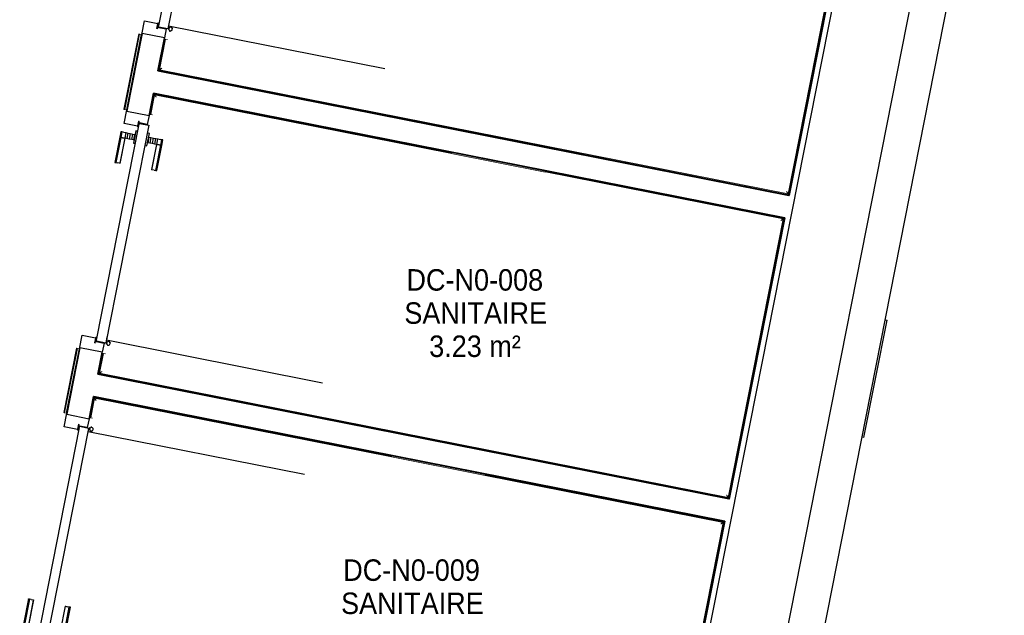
# Model space of a CAD drawing. Header units: millimetres. Extents: x 1909 to 61055, y -36590 to 14615.
# Tile 35 of 40: x 42662 to 46784, y -22452 to -19958. Entities that reach past the tile are written whole.
import ezdxf

# ---------------------------------------------------------------- set-up
doc = ezdxf.new("R2010")
doc.units = ezdxf.units.MM
for name, color, linetype, lineweight in [('A-AREA-IDEN', 7, 'Continuous', 30), ('A-DETL-GENF', 7, 'Continuous', 18), ('A-DOOR', 7, 'Continuous', 25), ('A-FLOR', 7, 'Continuous', 25), ('A-FLOR-HRAL', 7, 'Continuous', 18), ('A-WALL', 7, 'Continuous', 25), ('I-WALL', 7, 'Continuous', 25), ('Q-SPCQ', 7, 'Continuous', 18)]:
    doc.layers.add(name, color=color, linetype=linetype, lineweight=lineweight)
doc.styles.add('Arial_1', font='arial.ttf', dxfattribs={"width": 0.9, "height": 90})

# ---------------------------------------------------------------- blocks, each defined once
blk = doc.blocks.new('PRT_SIMPLE_HUI_58x68x48 - PRT_BOIS_1V_930x2040x40-V5-2021_015_1111_DCE_1_50_N0 FINI_SSI_SDI')
at = {"layer": 'A-DETL-GENF', "lineweight": 25}
h = blk.add_hatch(color=256, dxfattribs=at)
h.paths.add_polyline_path([(-483.8, 12.8), (-496.3, 14.5), (-500.5, 14.5), (-500.2, 13.2), (-494.3, 12.9), (-485.1, 11.7), (-483.8, 9.7), (-483.8, 11.9)])
h.paths.add_polyline_path([(-483.8, 9.7), (-485.1, 10.6), (-488.8, 9.3), (-505.2, 9.6), (-505.2, 10.2), (-502, 10.2), (-502, 11.5), (-508.5, 11.5), (-508.5, 8), (-488.5, 8), (-484.8, 9.3)])
h = blk.add_hatch(color=256, dxfattribs=at)
h.paths.add_polyline_path([(413.8, 9.7), (415.1, 11.7), (426.1, 13.2), (430.5, 13.2), (430.5, 14.5), (425.8, 14.5), (413.8, 12.8), (413.8, 10.4)])
h.paths.add_polyline_path([(438.5, 11.5), (432, 11.5), (432.2, 10.2), (435.2, 10.2), (435.2, 9.3), (418.2, 9.5), (415.1, 10.6), (413.8, 9.7), (419, 8), (438.5, 8), (438.5, 10.9)])
at = {"layer": 'A-DETL-GENF'}
for p, q in [((-508.5, 11.5), (-502, 11.5)), ((-508.5, 8), (-508.5, 11.5)), ((-488.5, 8), (-508.5, 8)), ((-505.2, 10.2), (-505.2, 9.3)), ((-502, 10.2), (-505.2, 10.2)), ((-505.2, 9.3), (-488.7, 9.3)), ((-502, 11.5), (-502, 10.2)), ((-500.5, 14.5), (-496, 14.5)), ((-500.5, 13.2), (-500.5, 14.5)), ((-496.1, 13.2), (-500.5, 13.2)), ((-485.1, 11.7), (-496.1, 13.2)), ((-496, 14.5), (-483.8, 12.8)), ((-488.7, 9.3), (-485.1, 10.6)), ((-483.8, 9.7), (-488.5, 8)), ((-485.1, 10.6), (-485.1, 11.7)), ((-483.8, 12.8), (-483.8, 9.7)), ((413.8, 12.8), (426, 14.5)), ((413.8, 9.7), (413.8, 12.8)), ((418.5, 8), (413.8, 9.7)), ((426.1, 13.2), (415.1, 11.7)), ((415.1, 11.7), (415.1, 10.6)), ((415.1, 10.6), (418.7, 9.3)), ((438.5, 8), (418.5, 8)), ((418.7, 9.3), (435.2, 9.3)), ((426, 14.5), (430.5, 14.5)), ((430.5, 13.2), (426.1, 13.2)), ((430.5, 14.5), (430.5, 13.2)), ((432, 11.5), (438.5, 11.5)), ((432, 10.2), (432, 11.5)), ((435.2, 10.2), (432, 10.2)), ((435.2, 9.3), (435.2, 10.2)), ((438.5, 11.5), (438.5, 8))]:
    blk.add_line(p, q, dxfattribs=at)
at = {"layer": 'A-DOOR'}
for p, q in [((417, 54.5), (417, 977.5)), ((-427.1, 124), (-450.6, 124)), ((-450.6, 124), (-450.6, 123.5)), ((-319.6, 124), (-427.1, 124)), ((-427.1, 124), (-427.1, 123.5)), ((-427.1, 123.5), (-427.1, 124)), ((-319.6, 123.5), (-319.6, 124)), ((-450.6, 123.5), (-450.6, 119.4)), ((-427.1, 123.5), (-450.6, 123.5)), ((-450.6, 119.4), (-450.6, 112.3)), ((-427.1, 119.4), (-450.6, 119.4)), ((-450.6, 103), (-450.6, 112.3)), ((-450.6, 94.6), (-450.6, 103)), ((-427.1, 103), (-450.6, 103)), ((-450.6, 84.2), (-450.6, 94.6)), ((-427.1, 94.6), (-450.6, 94.6)), ((-450.6, 73.4), (-450.6, 84.2)), ((-427.1, 84.2), (-450.6, 84.2)), ((-427.1, 123.5), (-427.1, 119.4)), ((-319.6, 123.5), (-427.1, 123.5)), ((-427.1, 119.4), (-427.1, 123.5)), ((-427.1, 119.4), (-427.1, 112.3)), ((-319.6, 119.4), (-427.1, 119.4)), ((-427.1, 112.3), (-427.1, 119.4)), ((-427.1, 103), (-427.1, 112.3)), ((-427.1, 112.3), (-427.1, 103)), ((-427.1, 101.8), (-427.1, 103)), ((-319.6, 103), (-427.1, 103)), ((-427.1, 103), (-427.1, 94.6)), ((-427.1, 101.8), (-319.6, 101.8)), ((-427.1, 94.6), (-427.1, 84.2)), ((-427.1, 84.2), (-427.1, 73.4)), ((-319.6, 119.4), (-319.6, 123.5)), ((-319.6, 112.3), (-319.6, 119.4)), ((-319.6, 112.3), (-319.6, 103)), ((-319.6, 103), (-319.6, 101.8)), ((-499.5, 54.5), (430.5, 54.5)), ((-499.5, 14.5), (-499.5, 54.5)), ((-465.6, 63.5), (-465.6, 54.5)), ((-414.3, 63.5), (-465.6, 63.5)), ((-450.6, 65), (-450.6, 73.4)), ((-450.6, 73.4), (-427.1, 73.4)), ((-450.6, 65), (-450.6, 64)), ((-450.6, 64), (-427.1, 64)), ((-427.1, 73.4), (-427.1, 65)), ((-427.1, 64), (-427.1, 65)), ((-413.4, 63.5), (-414.2, 63.5)), ((-413.4, 54.5), (-413.4, 63.5)), ((430.5, 54.5), (430.5, 14.5)), ((426, 14.5), (-496, 14.5)), ((-465.6, 14.5), (-465.6, 5.5)), ((-465.6, 5.5), (-413.4, 5.5)), ((-427.1, 5), (-450.6, 5)), ((-450.6, 5), (-450.6, 4)), ((-450.6, -4.4), (-450.6, 4)), ((-427.1, 4), (-427.1, 5)), ((-427.1, 4), (-427.1, -4.4)), ((-413.4, 5.5), (-413.4, 14.5)), ((-450.6, -15.2), (-450.6, -4.4)), ((-427.1, -4.4), (-450.6, -4.4)), ((-450.6, -25.6), (-450.6, -15.2)), ((-450.6, -15.2), (-427.1, -15.2)), ((-450.6, -34), (-450.6, -25.6)), ((-450.6, -25.6), (-427.1, -25.6)), ((-450.6, -43.3), (-450.6, -34)), ((-450.6, -34), (-427.1, -34)), ((-427.1, -4.4), (-427.1, -15.2)), ((-427.1, -15.2), (-427.1, -25.6)), ((-427.1, -25.6), (-427.1, -34)), ((-427.1, -34), (-427.1, -32.8)), ((-319.6, -32.8), (-427.1, -32.8)), ((-427.1, -43.3), (-427.1, -34)), ((-427.1, -34), (-319.6, -34)), ((-427.1, -34), (-427.1, -43.3)), ((-319.6, -32.8), (-319.6, -34)), ((-319.6, -34), (-319.6, -43.3)), ((-450.6, -43.3), (-450.6, -50.4)), ((-450.6, -50.4), (-450.6, -54.5)), ((-450.6, -50.4), (-427.1, -50.4)), ((-450.6, -54.5), (-450.6, -55)), ((-450.6, -54.5), (-427.1, -54.5)), ((-450.6, -55), (-427.1, -55)), ((-427.1, -43.3), (-427.1, -50.4)), ((-427.1, -50.4), (-427.1, -43.3)), ((-427.1, -50.4), (-427.1, -54.5)), ((-427.1, -50.4), (-319.6, -50.4)), ((-427.1, -54.5), (-427.1, -50.4)), ((-427.1, -54.5), (-427.1, -55)), ((-427.1, -54.5), (-319.6, -54.5)), ((-427.1, -55), (-427.1, -54.5)), ((-427.1, -55), (-319.6, -55)), ((-319.6, -50.4), (-319.6, -43.3)), ((-319.6, -54.5), (-319.6, -50.4)), ((-319.6, -55), (-319.6, -54.5))]:
    blk.add_line(p, q, dxfattribs=at)
for radius, start, end in [(9.12, 155.8208, 180), (9.12, 180, 204.1792), (7.5, 360, 180), (7.5, 120, 180), (7.5, 180, 360), (7.5, 195, 225), (9.12, 111.9887, 120), (9.12, 240, 248.0113), (7.5, 240, 300), (7.5, 0, 90), (9.12, 291.9887, 300), (7.5, 330, 0), (9.12, 335.8208, 0)]:
    blk.add_arc((429, 65.5), radius, start, end, dxfattribs=at)
at = {"layer": 'Q-SPCQ'}
for p, q in [((430.5, 54.5), (403.5, 54.5)), ((430.5, 40.5), (430.5, 54.5))]:
    blk.add_line(p, q, dxfattribs=at)
blk = doc.blocks.new('PRT_SIMPLE_HUI_58x68x48 - PRT_BOIS_1V_930x2040x40-V6-2021_015_1111_DCE_1_50_N0 FINI_SSI_SDI')
at = {"layer": 'A-DETL-GENF', "lineweight": 25}
h = blk.add_hatch(color=256, dxfattribs=at)
h.paths.add_polyline_path([(-483.8, -9.7), (-485.1, -11.7), (-496.1, -13.2), (-500.5, -13.2), (-500.5, -14.5), (-495.8, -14.5), (-483.8, -12.8), (-483.8, -10.4)])
h.paths.add_polyline_path([(-508.5, -11.5), (-502, -11.5), (-502.2, -10.2), (-505.2, -10.2), (-505.2, -9.3), (-488.2, -9.5), (-485.1, -10.6), (-483.8, -9.7), (-489, -8), (-508.5, -8), (-508.5, -10.9)])
h = blk.add_hatch(color=256, dxfattribs=at)
h.paths.add_polyline_path([(413.8, -12.8), (426.3, -14.5), (430.5, -14.5), (430.2, -13.2), (425.7, -13.1), (415.1, -11.7), (413.8, -9.7), (413.8, -11.9)])
h.paths.add_polyline_path([(413.8, -9.7), (415.1, -10.6), (418.8, -9.3), (435.2, -9.6), (435.2, -10.2), (432, -10.2), (432, -11.5), (438.5, -11.5), (438.5, -8), (418.5, -8), (414.8, -9.3)])
at = {"layer": 'A-DETL-GENF'}
for p, q in [((-488.5, -8), (-508.5, -8)), ((-508.5, -8), (-508.5, -11.5)), ((-508.5, -11.5), (-502, -11.5)), ((-505.2, -10.2), (-505.2, -9.3)), ((-505.2, -9.3), (-488.7, -9.3)), ((-502, -10.2), (-505.2, -10.2)), ((-502, -11.5), (-502, -10.2)), ((-496.1, -13.2), (-500.5, -13.2)), ((-500.5, -13.2), (-500.5, -14.5)), ((-500.5, -14.5), (-496, -14.5)), ((-485.1, -11.7), (-496.1, -13.2)), ((-496, -14.5), (-483.8, -12.8)), ((-488.7, -9.3), (-485.1, -10.6)), ((-483.8, -9.7), (-488.5, -8)), ((-485.1, -10.6), (-485.1, -11.7)), ((-483.8, -12.8), (-483.8, -9.7)), ((418.5, -8), (413.8, -9.7)), ((413.8, -9.7), (413.8, -12.8)), ((413.8, -12.8), (426, -14.5)), ((415.1, -10.6), (418.7, -9.3)), ((415.1, -11.7), (415.1, -10.6)), ((426.1, -13.2), (415.1, -11.7)), ((438.5, -8), (418.5, -8)), ((418.7, -9.3), (435.2, -9.3)), ((426, -14.5), (430.5, -14.5)), ((430.5, -13.2), (426.1, -13.2)), ((430.5, -14.5), (430.5, -13.2)), ((435.2, -10.2), (432, -10.2)), ((432, -10.2), (432, -11.5)), ((432, -11.5), (438.5, -11.5)), ((435.2, -9.3), (435.2, -10.2)), ((438.5, -11.5), (438.5, -8))]:
    blk.add_line(p, q, dxfattribs=at)
at = {"layer": 'A-DOOR'}
for p, q in [((-427.1, 55), (-450.6, 55)), ((-450.6, 55), (-450.6, 54.5)), ((-450.6, 54.5), (-450.6, 50.4)), ((-427.1, 54.5), (-450.6, 54.5)), ((-450.6, 50.4), (-450.6, 43.3)), ((-427.1, 50.4), (-450.6, 50.4)), ((-450.6, 34), (-450.6, 43.3)), ((-319.6, 55), (-427.1, 55)), ((-427.1, 55), (-427.1, 54.5)), ((-427.1, 54.5), (-427.1, 55)), ((-427.1, 54.5), (-427.1, 50.4)), ((-319.6, 54.5), (-427.1, 54.5)), ((-427.1, 50.4), (-427.1, 54.5)), ((-427.1, 50.4), (-427.1, 43.3)), ((-319.6, 50.4), (-427.1, 50.4)), ((-427.1, 43.3), (-427.1, 50.4)), ((-427.1, 34), (-427.1, 43.3)), ((-427.1, 43.3), (-427.1, 34)), ((-319.6, 54.5), (-319.6, 55)), ((-319.6, 50.4), (-319.6, 54.5)), ((-319.6, 43.3), (-319.6, 50.4)), ((-319.6, 43.3), (-319.6, 34)), ((-450.6, 25.6), (-450.6, 34)), ((-427.1, 34), (-450.6, 34)), ((-450.6, 15.2), (-450.6, 25.6)), ((-427.1, 25.6), (-450.6, 25.6)), ((-450.6, 4.4), (-450.6, 15.2)), ((-427.1, 15.2), (-450.6, 15.2)), ((-450.6, -4), (-450.6, 4.4)), ((-450.6, 4.4), (-427.1, 4.4)), ((-427.1, 32.8), (-427.1, 34)), ((-319.6, 34), (-427.1, 34)), ((-427.1, 34), (-427.1, 25.6)), ((-427.1, 32.8), (-319.6, 32.8)), ((-427.1, 25.6), (-427.1, 15.2)), ((-427.1, 15.2), (-427.1, 4.4)), ((-427.1, 4.4), (-427.1, -4)), ((-319.6, 34), (-319.6, 32.8)), ((-499.5, -14.5), (-499.5, -54.5)), ((426, -14.5), (-496, -14.5)), ((-465.6, -5.5), (-465.6, -14.5)), ((-413.4, -5.5), (-465.6, -5.5)), ((-450.6, -4), (-450.6, -5)), ((-450.6, -5), (-427.1, -5)), ((-427.1, -5), (-427.1, -4)), ((-413.4, -14.5), (-413.4, -5.5)), ((430.5, -54.5), (430.5, -14.5)), ((-499.5, -54.5), (430.5, -54.5)), ((-465.6, -54.5), (-465.6, -63.5)), ((-465.6, -63.5), (-413.4, -63.5)), ((-427.1, -64), (-450.6, -64)), ((-450.6, -64), (-450.6, -65)), ((-450.6, -73.4), (-450.6, -65)), ((-450.6, -84.2), (-450.6, -73.4)), ((-427.1, -73.4), (-450.6, -73.4)), ((-427.1, -65), (-427.1, -64)), ((-427.1, -65), (-427.1, -73.4)), ((-427.1, -73.4), (-427.1, -84.2)), ((-413.4, -63.5), (-413.4, -54.5)), ((417, -54.5), (417, -977.5)), ((-450.6, -94.6), (-450.6, -84.2)), ((-450.6, -84.2), (-427.1, -84.2)), ((-450.6, -103), (-450.6, -94.6)), ((-450.6, -94.6), (-427.1, -94.6)), ((-450.6, -112.3), (-450.6, -103)), ((-450.6, -103), (-427.1, -103)), ((-450.6, -112.3), (-450.6, -119.4)), ((-450.6, -119.4), (-450.6, -123.5)), ((-450.6, -119.4), (-427.1, -119.4)), ((-450.6, -123.5), (-450.6, -124)), ((-450.6, -123.5), (-427.1, -123.5)), ((-427.1, -84.2), (-427.1, -94.6)), ((-427.1, -94.6), (-427.1, -103)), ((-427.1, -103), (-427.1, -101.8)), ((-319.6, -101.8), (-427.1, -101.8)), ((-427.1, -112.3), (-427.1, -103)), ((-427.1, -103), (-319.6, -103)), ((-427.1, -103), (-427.1, -112.3)), ((-427.1, -112.3), (-427.1, -119.4)), ((-427.1, -119.4), (-427.1, -112.3)), ((-427.1, -119.4), (-427.1, -123.5)), ((-427.1, -119.4), (-319.6, -119.4)), ((-427.1, -123.5), (-427.1, -119.4)), ((-427.1, -123.5), (-427.1, -124)), ((-427.1, -123.5), (-319.6, -123.5)), ((-427.1, -124), (-427.1, -123.5)), ((-319.6, -101.8), (-319.6, -103)), ((-319.6, -103), (-319.6, -112.3)), ((-319.6, -119.4), (-319.6, -112.3)), ((-319.6, -123.5), (-319.6, -119.4)), ((-319.6, -124), (-319.6, -123.5)), ((-450.6, -124), (-427.1, -124)), ((-427.1, -124), (-319.6, -124))]:
    blk.add_line(p, q, dxfattribs=at)
for radius, start, end in [(9.12, 155.8208, 180), (9.12, 180, 204.1792), (7.5, 360, 180), (7.5, 180, 360), (7.5, 180, 240), (7.5, 135, 165), (9.12, 111.9887, 120), (9.12, 240, 248.0113), (7.5, 60, 120), (7.5, 270, 297.1866), (9.12, 60, 68.0113), (7.5, 300, 0), (7.5, 0, 30), (9.12, 0, 24.1792)]:
    blk.add_arc((429, -65.5), radius, start, end, dxfattribs=at)
at = {"layer": 'Q-SPCQ'}
for p, q in [((430.5, -40.5), (430.5, -54.5)), ((430.5, -54.5), (403.5, -54.5))]:
    blk.add_line(p, q, dxfattribs=at)
blk = doc.blocks.new('PRT_SIMPLE_HUI_58x68x48 - PRT_BOIS_1V_930x2040x40-V7-2021_015_1111_DCE_1_50_N0 FINI_SSI_SDI')
at = {"layer": 'A-DETL-GENF', "lineweight": 25}
h = blk.add_hatch(color=256, dxfattribs=at)
h.paths.add_polyline_path([(-483.8, 12.8), (-496.3, 14.5), (-500.5, 14.5), (-500.2, 13.2), (-495.7, 13.1), (-485.1, 11.7), (-483.8, 9.7), (-483.8, 11.9)])
h.paths.add_polyline_path([(-483.8, 9.7), (-485.1, 10.6), (-488.8, 9.3), (-505.2, 9.6), (-505.2, 10.2), (-502, 10.2), (-502, 11.5), (-508.5, 11.5), (-508.5, 8), (-488.5, 8), (-484.3, 9.5)])
h = blk.add_hatch(color=256, dxfattribs=at)
h.paths.add_polyline_path([(413.8, 9.7), (415.1, 11.7), (426.1, 13.2), (430.5, 13.2), (430.5, 14.5), (425.8, 14.5), (413.8, 12.8), (413.8, 10.4)])
h.paths.add_polyline_path([(438.5, 11.5), (432, 11.5), (432.2, 10.2), (435.2, 10.2), (435.2, 9.3), (418.2, 9.5), (415.1, 10.6), (413.8, 9.7), (419, 8), (438.5, 8), (438.5, 10.9)])
at = {"layer": 'A-DETL-GENF'}
for p, q in [((-508.5, 11.5), (-502, 11.5)), ((-508.5, 8), (-508.5, 11.5)), ((-488.5, 8), (-508.5, 8)), ((-505.2, 10.2), (-505.2, 9.3)), ((-502, 10.2), (-505.2, 10.2)), ((-505.2, 9.3), (-488.7, 9.3)), ((-502, 11.5), (-502, 10.2)), ((-500.5, 14.5), (-496, 14.5)), ((-500.5, 13.2), (-500.5, 14.5)), ((-496.1, 13.2), (-500.5, 13.2)), ((-485.1, 11.7), (-496.1, 13.2)), ((-496, 14.5), (-483.8, 12.8)), ((-488.7, 9.3), (-485.1, 10.6)), ((-483.8, 9.7), (-488.5, 8)), ((-485.1, 10.6), (-485.1, 11.7)), ((-483.8, 12.8), (-483.8, 9.7)), ((413.8, 12.8), (426, 14.5)), ((413.8, 9.7), (413.8, 12.8)), ((418.5, 8), (413.8, 9.7)), ((426.1, 13.2), (415.1, 11.7)), ((415.1, 11.7), (415.1, 10.6)), ((415.1, 10.6), (418.7, 9.3)), ((438.5, 8), (418.5, 8)), ((418.7, 9.3), (435.2, 9.3)), ((426, 14.5), (430.5, 14.5)), ((430.5, 13.2), (426.1, 13.2)), ((430.5, 14.5), (430.5, 13.2)), ((432, 11.5), (438.5, 11.5)), ((432, 10.2), (432, 11.5)), ((435.2, 10.2), (432, 10.2)), ((435.2, 9.3), (435.2, 10.2)), ((438.5, 11.5), (438.5, 8))]:
    blk.add_line(p, q, dxfattribs=at)
at = {"layer": 'A-DOOR'}
for p, q in [((417, 54.5), (417, 977.5)), ((-427.1, 124), (-450.6, 124)), ((-450.6, 124), (-450.6, 123.5)), ((-319.6, 124), (-427.1, 124)), ((-427.1, 124), (-427.1, 123.5)), ((-427.1, 123.5), (-427.1, 124)), ((-319.6, 123.5), (-319.6, 124)), ((-450.6, 123.5), (-450.6, 119.4)), ((-427.1, 123.5), (-450.6, 123.5)), ((-450.6, 119.4), (-450.6, 112.3)), ((-427.1, 119.4), (-450.6, 119.4)), ((-450.6, 103), (-450.6, 112.3)), ((-450.6, 94.6), (-450.6, 103)), ((-427.1, 103), (-450.6, 103)), ((-450.6, 84.2), (-450.6, 94.6)), ((-427.1, 94.6), (-450.6, 94.6)), ((-450.6, 73.4), (-450.6, 84.2)), ((-427.1, 84.2), (-450.6, 84.2)), ((-427.1, 123.5), (-427.1, 119.4)), ((-319.6, 123.5), (-427.1, 123.5)), ((-427.1, 119.4), (-427.1, 123.5)), ((-427.1, 119.4), (-427.1, 112.3)), ((-319.6, 119.4), (-427.1, 119.4)), ((-427.1, 112.3), (-427.1, 119.4)), ((-427.1, 103), (-427.1, 112.3)), ((-427.1, 112.3), (-427.1, 103)), ((-427.1, 101.8), (-427.1, 103)), ((-319.6, 103), (-427.1, 103)), ((-427.1, 103), (-427.1, 94.6)), ((-427.1, 101.8), (-319.6, 101.8)), ((-427.1, 94.6), (-427.1, 84.2)), ((-427.1, 84.2), (-427.1, 73.4)), ((-319.6, 119.4), (-319.6, 123.5)), ((-319.6, 112.3), (-319.6, 119.4)), ((-319.6, 112.3), (-319.6, 103)), ((-319.6, 103), (-319.6, 101.8)), ((-499.5, 54.5), (430.5, 54.5)), ((-499.5, 14.5), (-499.5, 54.5)), ((-465.6, 63.5), (-465.6, 54.5)), ((-413.4, 63.5), (-465.6, 63.5)), ((-450.6, 65), (-450.6, 73.4)), ((-450.6, 73.4), (-427.1, 73.4)), ((-450.6, 65), (-450.6, 64)), ((-450.6, 64), (-427.1, 64)), ((-427.1, 73.4), (-427.1, 65)), ((-427.1, 64), (-427.1, 65)), ((-413.4, 54.5), (-413.4, 63.5)), ((430.5, 54.5), (430.5, 14.5)), ((426, 14.5), (-496, 14.5)), ((-465.6, 14.5), (-465.6, 5.5)), ((-465.6, 5.5), (-413.4, 5.5)), ((-427.1, 5), (-450.6, 5)), ((-450.6, 5), (-450.6, 4)), ((-450.6, -4.4), (-450.6, 4)), ((-427.1, 4), (-427.1, 5)), ((-427.1, 4), (-427.1, -4.4)), ((-413.4, 5.5), (-413.4, 14.5)), ((-450.6, -15.2), (-450.6, -4.4)), ((-427.1, -4.4), (-450.6, -4.4)), ((-450.6, -25.6), (-450.6, -15.2)), ((-450.6, -15.2), (-427.1, -15.2)), ((-450.6, -34), (-450.6, -25.6)), ((-450.6, -25.6), (-427.1, -25.6)), ((-450.6, -43.3), (-450.6, -34)), ((-450.6, -34), (-427.1, -34)), ((-427.1, -4.4), (-427.1, -15.2)), ((-427.1, -15.2), (-427.1, -25.6)), ((-427.1, -25.6), (-427.1, -34)), ((-427.1, -34), (-427.1, -32.8)), ((-319.6, -32.8), (-427.1, -32.8)), ((-427.1, -43.3), (-427.1, -34)), ((-427.1, -34), (-319.6, -34)), ((-427.1, -34), (-427.1, -43.3)), ((-319.6, -32.8), (-319.6, -34)), ((-319.6, -34), (-319.6, -43.3)), ((-450.6, -43.3), (-450.6, -50.4)), ((-450.6, -50.4), (-450.6, -54.5)), ((-450.6, -50.4), (-427.1, -50.4)), ((-450.6, -54.5), (-450.6, -55)), ((-450.6, -54.5), (-427.1, -54.5)), ((-450.6, -55), (-427.1, -55)), ((-427.1, -43.3), (-427.1, -50.4)), ((-427.1, -50.4), (-427.1, -43.3)), ((-427.1, -50.4), (-427.1, -54.5)), ((-427.1, -50.4), (-319.6, -50.4)), ((-427.1, -54.5), (-427.1, -50.4)), ((-427.1, -54.5), (-427.1, -55)), ((-427.1, -54.5), (-319.6, -54.5)), ((-427.1, -55), (-427.1, -54.5)), ((-427.1, -55), (-319.6, -55)), ((-319.6, -50.4), (-319.6, -43.3)), ((-319.6, -54.5), (-319.6, -50.4)), ((-319.6, -55), (-319.6, -54.5))]:
    blk.add_line(p, q, dxfattribs=at)
for radius, start, end in [(9.12, 155.8208, 180), (9.12, 180, 204.1792), (7.5, 360, 180), (7.5, 120, 180), (7.5, 180, 360), (7.5, 195, 225), (9.12, 111.9887, 120), (9.12, 240, 248.0113), (7.5, 240, 300), (7.5, 0, 90), (9.12, 291.9887, 300), (7.5, 330, 0), (9.12, 335.8208, 0)]:
    blk.add_arc((429, 65.5), radius, start, end, dxfattribs=at)
at = {"layer": 'Q-SPCQ'}
for p, q in [((430.5, 54.5), (403.5, 54.5)), ((430.5, 40.5), (430.5, 54.5))]:
    blk.add_line(p, q, dxfattribs=at)
blk = doc.blocks.new('53_TRAPPE DE VISITE - 400x400-444114-2021_015_1111_DCE_1_50_N0 FINI_SSI_SDI')
at = {"layer": 'A-DOOR'}
for p, q in [((6283.5, -22990.7), (6380.4, -22500.2)), ((6372.6, -22498.7), (6380.4, -22500.2)), ((6283.5, -22990.7), (6275.6, -22989.2))]:
    blk.add_line(p, q, dxfattribs=at)
blk = doc.blocks.new('Garde-corps - Garde-corps-512700-2021_015_1111_DCE_1_50_N0 FINI_SSI_SDI')
at = {"layer": 'A-FLOR-HRAL'}
for p, q in [((3501.4, -20017.6), (3439, -20333.1)), ((3503.1, -20017.9), (3440.7, -20333.4)), ((3504.8, -20018.3), (3442.4, -20333.7)), ((3511.8, -20019.7), (3449.4, -20335.1)), ((3503.1, -20017.9), (3501.4, -20017.6)), ((3503.1, -20017.9), (3504.8, -20018.3)), ((3504.8, -20018.3), (3511.8, -20019.7)), ((3514.7, -20020.2), (3511.8, -20019.7)), ((3439, -20333.1), (3440.7, -20333.4)), ((3442.4, -20333.7), (3440.7, -20333.4)), ((3449.4, -20335.1), (3442.4, -20333.7)), ((3449.4, -20335.1), (3452.3, -20335.7))]:
    blk.add_line(p, q, dxfattribs=at)
blk = doc.blocks.new('Garde-corps - Garde-corps-512913-2021_015_1111_DCE_1_50_N0 FINI_SSI_SDI')
at = {"layer": 'A-FLOR-HRAL'}
for p, q in [((3241.1, -21333.7), (3187.8, -21603.1)), ((3242.7, -21334), (3189.4, -21603.4)), ((3244.4, -21334.3), (3191.1, -21603.7)), ((3251.4, -21335.7), (3198.1, -21605.1)), ((3242.7, -21334), (3241.1, -21333.7)), ((3242.7, -21334), (3244.4, -21334.3)), ((3244.4, -21334.3), (3251.4, -21335.7)), ((3254.4, -21336.3), (3251.4, -21335.7)), ((3187.8, -21603.1), (3189.4, -21603.4)), ((3191.1, -21603.7), (3189.4, -21603.4)), ((3198.1, -21605.1), (3191.1, -21603.7)), ((3198.1, -21605.1), (3201.1, -21605.7))]:
    blk.add_line(p, q, dxfattribs=at)
blk = doc.blocks.new('Garde-corps - Garde-corps-522138-2021_015_1111_DCE_1_50_N0 FINI_SSI_SDI')
at = {"layer": 'A-FLOR-HRAL'}
for p, q in [((3998.8, -18075.3), (3808.3, -19038.6)), ((4001.6, -18079.5), (3811.7, -19039.2)), ((4265, -18128), (3998.8, -18075.3)), ((4264.3, -18131.4), (4001.6, -18079.5)), ((6633, -18600), (4656.7, -18209.1)), ((6637.1, -18597.3), (4657.4, -18205.6)), ((6498.2, -19281.1), (6633, -18600)), ((6501.7, -19281.8), (6637.1, -18597.3)), ((3808.3, -19038.6), (3811.7, -19039.2)), ((3819.8, -19040.8), (3811.7, -19039.2)), ((6220, -20687.4), (6483.1, -19357.6)), ((6222.8, -20691.5), (6486.5, -19358.3)), ((3610.4, -20039.2), (3584.4, -20170.1)), ((3613.8, -20039.8), (3588.6, -20167.4)), ((3613.8, -20039.8), (3610.4, -20039.2)), ((3613.7, -20039.8), (3621.9, -20041.4)), ((3584.4, -20170.1), (6222.8, -20691.5)), ((3588.6, -20167.4), (6220, -20687.4))]:
    blk.add_line(p, q, dxfattribs=at)
for points in [[(4001.6, -18079.5), (4001.6, -18079.5), (4001.5, -18079.3), (4000.9, -18078.4), (4000, -18077.1), (3999.3, -18076), (3998.8, -18075.3)], [(6633, -18600), (6633, -18600), (6633.2, -18599.9), (6634, -18599.3), (6635.3, -18598.5), (6636.4, -18597.7), (6637.1, -18597.3)], [(3588.6, -20167.4), (3588.5, -20167.4), (3588.4, -20167.5), (3587.5, -20168.1), (3586.2, -20168.9), (3585.1, -20169.7), (3584.4, -20170.1)], [(6220, -20687.4), (6220, -20687.4), (6220.2, -20687.6), (6220.7, -20688.4), (6221.6, -20689.8), (6222.4, -20690.9), (6222.8, -20691.5)]]:
    blk.add_open_spline(points, degree=3, dxfattribs=at)
for points in [[(4008.1, -18089.2), (4007.7, -18088.6), (4007.1, -18087.6), (4005.7, -18085.6), (4004.5, -18083.8), (4003.4, -18082.2), (4002.5, -18080.8), (4001.9, -18079.9), (4001.6, -18079.4)], [(6623.3, -18606.5), (6623.8, -18606.2), (6624.8, -18605.5), (6626.8, -18604.2), (6628.6, -18602.9), (6630.2, -18601.8), (6631.6, -18600.9), (6632.5, -18600.3), (6633, -18600)], [(3598.2, -20160.9), (3597.7, -20161.2), (3596.7, -20161.9), (3594.7, -20163.2), (3592.9, -20164.5), (3591.3, -20165.6), (3589.9, -20166.5), (3589, -20167.1), (3588.5, -20167.4)], [(6213.5, -20677.7), (6213.9, -20678.3), (6214.6, -20679.3), (6215.9, -20681.2), (6217.1, -20683.1), (6218.2, -20684.7), (6219.1, -20686.1), (6219.7, -20687), (6220.1, -20687.5)]]:
    blk.add_open_spline(points, degree=3, knots=[0.3333333, 0.3333333, 0.3333333, 0.3333333, 0.375, 0.4166667, 0.5, 0.5416667, 0.5833333, 0.6509756, 0.6509756, 0.6509756, 0.6509756], dxfattribs=at)
blk = doc.blocks.new('Garde-corps - Garde-corps-522878-2021_015_1111_DCE_1_50_N0 FINI_SSI_SDI')
at = {"layer": 'A-FLOR-HRAL'}
for p, q in [((3547.9, -20354.6), (3565, -20268.2)), ((3551.4, -20355.3), (3567.8, -20272.4)), ((3565, -20268.2), (4810.7, -20514.4)), ((3567.8, -20272.4), (4810, -20517.8)), ((3547.9, -20354.6), (3551.4, -20355.3)), ((3559.5, -20356.9), (3551.3, -20355.3)), ((5202.4, -20595.4), (6199.3, -20792.4)), ((5203.1, -20592), (6203.4, -20789.6)), ((6199.3, -20792.4), (5968.7, -21958.1)), ((6203.4, -20789.7), (5971.4, -21962.3)), ((3333.1, -21440.9), (3350, -21355.2)), ((3337.2, -21438.1), (3353.4, -21355.9)), ((3353.4, -21355.9), (3350, -21355.2)), ((3353.4, -21355.9), (3361.5, -21357.5)), ((5971.4, -21962.3), (3333.1, -21440.9)), ((5968.7, -21958.1), (3337.2, -21438.1))]:
    blk.add_line(p, q, dxfattribs=at)
for points in [[(3567.8, -20272.4), (3567.8, -20272.4), (3567.7, -20272.2), (3567.1, -20271.3), (3566.2, -20270), (3565.5, -20268.9), (3565, -20268.2)], [(6199.3, -20792.4), (6199.3, -20792.4), (6199.5, -20792.3), (6200.3, -20791.7), (6201.6, -20790.8), (6202.7, -20790.1), (6203.4, -20789.6)], [(3337.2, -21438.1), (3337.2, -21438.1), (3337, -21438.2), (3336.2, -21438.8), (3334.8, -21439.7), (3333.7, -21440.4), (3333.1, -21440.9)], [(5968.7, -21958.1), (5968.7, -21958.1), (5968.8, -21958.3), (5969.3, -21959.2), (5970.2, -21960.5), (5971, -21961.6), (5971.4, -21962.3)]]:
    blk.add_open_spline(points, degree=3, dxfattribs=at)
for points in [[(3574.3, -20282.1), (3573.9, -20281.5), (3573.2, -20280.5), (3571.9, -20278.5), (3570.7, -20276.7), (3569.6, -20275.1), (3568.7, -20273.7), (3568.1, -20272.8), (3567.7, -20272.3)], [(6189.6, -20798.9), (6190.1, -20798.5), (6191.1, -20797.8), (6193.1, -20796.5), (6194.9, -20795.3), (6196.5, -20794.2), (6197.9, -20793.3), (6198.8, -20792.7), (6199.3, -20792.3)], [(3346.9, -21431.6), (3346.3, -21432), (3345.3, -21432.6), (3343.4, -21434), (3341.5, -21435.2), (3339.9, -21436.3), (3338.5, -21437.2), (3337.6, -21437.8), (3337.1, -21438.1)], [(5962.2, -21948.4), (5962.5, -21949), (5963.2, -21950), (5964.5, -21952), (5965.7, -21953.8), (5966.8, -21955.4), (5967.8, -21956.8), (5968.4, -21957.7), (5968.7, -21958.2)]]:
    blk.add_open_spline(points, degree=3, knots=[0.3333333, 0.3333333, 0.3333333, 0.3333333, 0.375, 0.4166667, 0.5, 0.5416667, 0.5833333, 0.6509756, 0.6509756, 0.6509756, 0.6509756], dxfattribs=at)
blk = doc.blocks.new('Garde-corps - Garde-corps-523017-2021_015_1111_DCE_1_50_N0 FINI_SSI_SDI')
at = {"layer": 'A-FLOR-HRAL'}
for p, q in [((3296.7, -21624.8), (3313.7, -21539)), ((3300.1, -21625.5), (3316.4, -21543.1)), ((3313.7, -21539), (4559.5, -21785.2)), ((3316.4, -21543.1), (4558.8, -21788.6)), ((3296.7, -21624.8), (3294.2, -21624.3)), ((3296.7, -21624.8), (3300.1, -21625.5)), ((3308.2, -21627.1), (3300.1, -21625.5)), ((4951.3, -21866.2), (5947.9, -22063.1)), ((4951.9, -21862.7), (5952, -22060.4)), ((5947.9, -22063.1), (5717.2, -23229.4)), ((5952, -22060.4), (5719.9, -23233.5)), ((3078, -22730), (3098.9, -22624.6)), ((3082.2, -22727.2), (3102.3, -22625.3)), ((3096.4, -22624.1), (3098.9, -22624.6)), ((3102.3, -22625.3), (3098.9, -22624.6)), ((3102.3, -22625.3), (3110.4, -22626.9)), ((3194.7, -22747.3), (3082.2, -22727.2)), ((3274.7, -22761.6), (3249.3, -22757.1)), ((3824.5, -22861.9), (3796.3, -22856.7)), ((4016.8, -22897.6), (3906.9, -22877.2)), ((4072.1, -22908), (4045.1, -22902.9)), ((4238.1, -22939.2), (4236.5, -22938.9)), ((4895.1, -23065.5), (4771.6, -23041.5)), ((5006.6, -23087.4), (4977.3, -23081.6)), ((5101.5, -23106), (5093.6, -23104.5)), ((5550.7, -23195.7), (5525.5, -23190.6)), ((5717.2, -23229.4), (5580.2, -23201.6))]:
    blk.add_line(p, q, dxfattribs=at)
at = {"layer": 'A-FLOR-HRAL', "flags": 128}
for points in [[(3082.2, -22727.2), (3081.8, -22727.4), (3080.9, -22728.1), (3079.6, -22729), (3078, -22730)], [(3091.4, -22720.9), (3090.3, -22721.7), (3085.7, -22724.8), (3082.1, -22727.2)]]:
    blk.add_lwpolyline(points, dxfattribs=at)
at = {"layer": 'A-FLOR-HRAL'}
blk.add_arc((-16003.4, -130034.4), 108987.8, 78.502843, 79.91674, dxfattribs=at)
for points in [[(3316.4, -21543.1), (3316.4, -21543.1), (3316.3, -21542.9), (3315.7, -21542.1), (3314.9, -21540.7), (3314.1, -21539.6), (3313.7, -21539)], [(5947.9, -22063.1), (5947.9, -22063.1), (5948.1, -22063), (5948.9, -22062.4), (5950.2, -22061.5), (5951.4, -22060.8), (5952, -22060.4)]]:
    blk.add_open_spline(points, degree=3, dxfattribs=at)
for points, knots in [([(3322.9, -21552.8), (3322.6, -21552.2), (3321.9, -21551.2), (3320.6, -21549.3), (3319.3, -21547.4), (3318.2, -21545.8), (3317.3, -21544.4), (3316.7, -21543.5), (3316.4, -21543)], [0.3333333, 0.3333333, 0.3333333, 0.3333333, 0.375, 0.4166667, 0.5, 0.5416667, 0.5833333, 0.6509756, 0.6509756, 0.6509756, 0.6509756]), ([(5938.2, -22069.6), (5938.7, -22069.2), (5939.7, -22068.6), (5941.7, -22067.3), (5943.5, -22066), (5945.2, -22064.9), (5946.6, -22064), (5947.4, -22063.4), (5948, -22063.1)], [0.3333333, 0.3333333, 0.3333333, 0.3333333, 0.375, 0.4166667, 0.5, 0.5416667, 0.5833333, 0.6509756, 0.6509756, 0.6509756, 0.6509756]), ([(5711, -23220.1), (5711.3, -23220.5), (5711.8, -23221.3), (5712.6, -23222.5), (5713.4, -23223.7), (5714.1, -23224.8), (5715, -23226.1), (5715.9, -23227.5), (5716.7, -23228.6), (5717.1, -23229.3), (5717.2, -23229.4)], [0.3928571, 0.3928571, 0.3928571, 0.3928571, 0.4285714, 0.4642857, 0.5, 0.5357143, 0.5714286, 0.625, 0.6785714, 0.6999399, 0.6999399, 0.6999399, 0.6999399]), ([(5717.2, -23229.4), (5717.2, -23229.4), (5717.2, -23229.5), (5717.4, -23229.7), (5717.5, -23229.9), (5717.7, -23230.1), (5717.8, -23230.4), (5718, -23230.6), (5718.2, -23230.9), (5718.4, -23231.3), (5718.6, -23231.6), (5719, -23232.1), (5719.4, -23232.7), (5719.7, -23233.2), (5719.9, -23233.5)], [0, 0, 0, 0, 0.125, 0.25, 0.3125, 0.375, 0.4375, 0.5, 0.5625, 0.625, 0.6875, 0.75, 0.875, 1, 1, 1, 1])]:
    blk.add_open_spline(points, degree=3, knots=knots, dxfattribs=at)
blk = doc.blocks.new('72_MIROIR_GEN - 400x800-573947-2021_015_1111_DCE_1_50_N0 FINI_SSI_SDI')
at = {"layer": 'Q-SPCQ', "color": 251, "true_color": 0x646464}
for p, q in [((200, 0), (-200, 0)), ((-200, 0), (-200, -4)), ((200, -4), (200, 0)), ((-200, -4), (200, -4))]:
    blk.add_line(p, q, dxfattribs=at)
blk = doc.blocks.new('B02_ARC_rvt-1-2021_015_1111_DCE_1_50_N0 FINI_SSI_SDI')
at = {"layer": 'A-FLOR'}
for p, q in [((3514, -20020.1), (3525.3, -19963.2)), ((3525.3, -19963.2), (3580.9, -19974.2)), ((3582.3, -19974.5), (3584.3, -19974.9)), ((3584.2, -19988.6), (3583.9, -19990.1)), ((3583.9, -19990.1), (3616.2, -19996.5)), ((3585.5, -19975.1), (3586.8, -19975.4)), ((3616.2, -19996.5), (3608.8, -20034.1)), ((3440.4, -20392.5), (3451.6, -20335.6)), ((3544.6, -20358.7), (3537.1, -20396.3)), ((3496, -20403.5), (3440.4, -20392.5)), ((3499.3, -20404.1), (3497.4, -20403.7)), ((3501.9, -20404.6), (3500.6, -20404.4)), ((3504.8, -20389.9), (3504.5, -20391.4)), ((3537.1, -20396.3), (3504.8, -20389.9)), ((3253.7, -21336.2), (3265, -21279.3)), ((3265, -21279.3), (3320.6, -21290.3)), ((3321.9, -21290.5), (3323.9, -21290.9)), ((3323.8, -21304.7), (3323.5, -21306.1)), ((3323.5, -21306.1), (3355.9, -21312.6)), ((3325.2, -21291.2), (3326.4, -21291.4)), ((3355.9, -21312.6), (3348.5, -21350.2)), ((3189.1, -21662.5), (3200.4, -21605.6)), ((3293.4, -21628.7), (3285.9, -21666.3)), ((3244.8, -21673.5), (3189.1, -21662.5)), ((3248.1, -21674.1), (3246.1, -21673.7)), ((3250.6, -21674.6), (3249.4, -21674.4)), ((3253.5, -21659.9), (3253.2, -21661.4)), ((3285.9, -21666.3), (3253.5, -21659.9))]:
    blk.add_line(p, q, dxfattribs=at)
at = {"layer": 'A-WALL'}
for p, q in [((5746.4, -23241.5), (6664.6, -18600.1)), ((6637.7, -18596.9), (6223.2, -20692.1)), ((6640, -18595.3), (6224.8, -20694.5)), ((6224.8, -20694.5), (6639.6, -18597.3)), ((3515.6, -20015.7), (3451.4, -20340.3)), ((3608.8, -20034.1), (3515.6, -20015.7)), ((3581.5, -20172.1), (3608.8, -20034.1)), ((3607.9, -20038.7), (3581.9, -20170.2)), ((3583.9, -20170.5), (3609.9, -20039.1)), ((3609.9, -20039.1), (3607.9, -20038.7)), ((3581.9, -20170.2), (3581.5, -20172.1)), ((6224.8, -20694.5), (3581.5, -20172.1)), ((3581.5, -20172.1), (6222.8, -20694.1)), ((6223.2, -20692.1), (3583.9, -20170.5)), ((3544.6, -20358.7), (3563.1, -20265.3)), ((3562.7, -20267.3), (3545.5, -20354.1)), ((3547.5, -20354.5), (3564.6, -20267.7)), ((3563.1, -20265.3), (3562.7, -20267.3)), ((3563.1, -20265.3), (6206.3, -20787.7)), ((6206.2, -20788.2), (3563.1, -20265.3)), ((3564.6, -20267.7), (4810.7, -20514.2)), ((3451.4, -20340.3), (3544.6, -20358.7)), ((3545.5, -20354.1), (3547.5, -20354.5)), ((5203.1, -20591.8), (6203.9, -20789.8)), ((6222.8, -20694.1), (6224.8, -20694.5)), ((6203.9, -20789.8), (5971.8, -21962.8)), ((6206.3, -20787.7), (5973.4, -21965.2)), ((5973.4, -21965.2), (6205.8, -20790.1)), ((6205.8, -20790.1), (6206.2, -20788.2)), ((3255.3, -21331.7), (3200.2, -21610.3)), ((3348.5, -21350.2), (3255.3, -21331.7)), ((3330.1, -21442.8), (3348.5, -21350.2)), ((3347.5, -21354.7), (3330.5, -21440.9)), ((3332.5, -21441.3), (3349.5, -21355.1)), ((3349.5, -21355.1), (3347.5, -21354.7)), ((3330.5, -21440.9), (3330.1, -21442.8)), ((5973.4, -21965.2), (3330.1, -21442.8)), ((3330.1, -21442.8), (5971.4, -21964.8)), ((5971.8, -21962.8), (3332.5, -21441.3)), ((3293.4, -21628.7), (3311.7, -21536)), ((3311.7, -21536), (3294.3, -21624.1)), ((3296.2, -21624.5), (3313.3, -21538.4)), ((3311.7, -21536), (5954.9, -22058.4)), ((3313.6, -21536.4), (3311.7, -21536)), ((3313.3, -21538.4), (4559.6, -21784.7)), ((5954.9, -22058.4), (3313.6, -21536.4)), ((3200.2, -21610.3), (3293.4, -21628.7)), ((3294.3, -21624.1), (3296.2, -21624.5)), ((4952, -21862.2), (5952.6, -22060)), ((5971.4, -21964.8), (5973.4, -21965.2)), ((5952.6, -22060), (5720.3, -23234.1)), ((5954.9, -22058.4), (5721.9, -23236.5)), ((5722.3, -23234.5), (5954.6, -22060.3)), ((5954.6, -22060.3), (5954.9, -22058.4))]:
    blk.add_line(p, q, dxfattribs=at)
at = {"layer": 'I-WALL'}
for p, q in [((6975.9, -18661.7), (6058.2, -23305.4)), ((6207, -23336.3), (7125, -18691.2))]:
    blk.add_line(p, q, dxfattribs=at)
at = {"layer": 'A-DOOR', "lineweight": 18}
for name, p, rotation in [('PRT_SIMPLE_HUI_58x68x48 - PRT_BOIS_1V_930x2040x40-V5-2021_015_1111_DCE_1_50_N0 FINI_SSI_SDI', (3653.5, -19563.5), 258.8099662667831), ('PRT_SIMPLE_HUI_58x68x48 - PRT_BOIS_1V_930x2040x40-V7-2021_015_1111_DCE_1_50_N0 FINI_SSI_SDI', (3393.1, -20879.5), 258.8099662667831), ('PRT_SIMPLE_HUI_58x68x48 - PRT_BOIS_1V_930x2040x40-V6-2021_015_1111_DCE_1_50_N0 FINI_SSI_SDI', (3155.5, -22080.9), 78.8099662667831)]:
    blk.add_blockref(name, p, dxfattribs=dict(at, rotation=rotation))
blk.add_blockref('53_TRAPPE DE VISITE - 400x400-444114-2021_015_1111_DCE_1_50_N0 FINI_SSI_SDI', (253.7, 1283.6), dxfattribs=at)
at = {"layer": 'A-FLOR-HRAL', "lineweight": 18}
for name in ['Garde-corps - Garde-corps-522138-2021_015_1111_DCE_1_50_N0 FINI_SSI_SDI', 'Garde-corps - Garde-corps-512700-2021_015_1111_DCE_1_50_N0 FINI_SSI_SDI', 'Garde-corps - Garde-corps-522878-2021_015_1111_DCE_1_50_N0 FINI_SSI_SDI', 'Garde-corps - Garde-corps-512913-2021_015_1111_DCE_1_50_N0 FINI_SSI_SDI', 'Garde-corps - Garde-corps-523017-2021_015_1111_DCE_1_50_N0 FINI_SSI_SDI']:
    blk.add_blockref(name, (0, 0), dxfattribs=at)
at = {"layer": 'Q-SPCQ', "lineweight": 18}
for p, rotation in [((5006.9, -20553), 348.8099662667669), ((4755.8, -21823.5), 348.8212149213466)]:
    blk.add_blockref('72_MIROIR_GEN - 400x800-573947-2021_015_1111_DCE_1_50_N0 FINI_SSI_SDI', p, dxfattribs=dict(at, rotation=rotation))

msp = doc.modelspace()

# ---------------------------------------------------------------- block references
at = {"lineweight": 5}
msp.add_blockref('B02_ARC_rvt-1-2021_015_1111_DCE_1_50_N0 FINI_SSI_SDI', (39658.7, 0), dxfattribs=at)

# ---------------------------------------------------------------- texts
at = {"layer": 'A-AREA-IDEN', "color": 8, "true_color": 0x808080, "char_height": 90, "attachment_point": 1, "style": 'Arial_1'}
for s, insert, width in [('DC-N0-008', (44280.8, -21002.5), 681.835), ('SANITAIRE', (44271.9, -21141.4), 703.481), ('3.23 m²', (44376, -21280.3), 454.557), ('DC-N0-009', (44016, -22217.9), 681.835), ('SANITAIRE', (44007, -22356.8), 703.481)]:
    msp.add_mtext(s, dxfattribs=dict(at, insert=insert, width=width))

doc.saveas('drawing.dxf')
